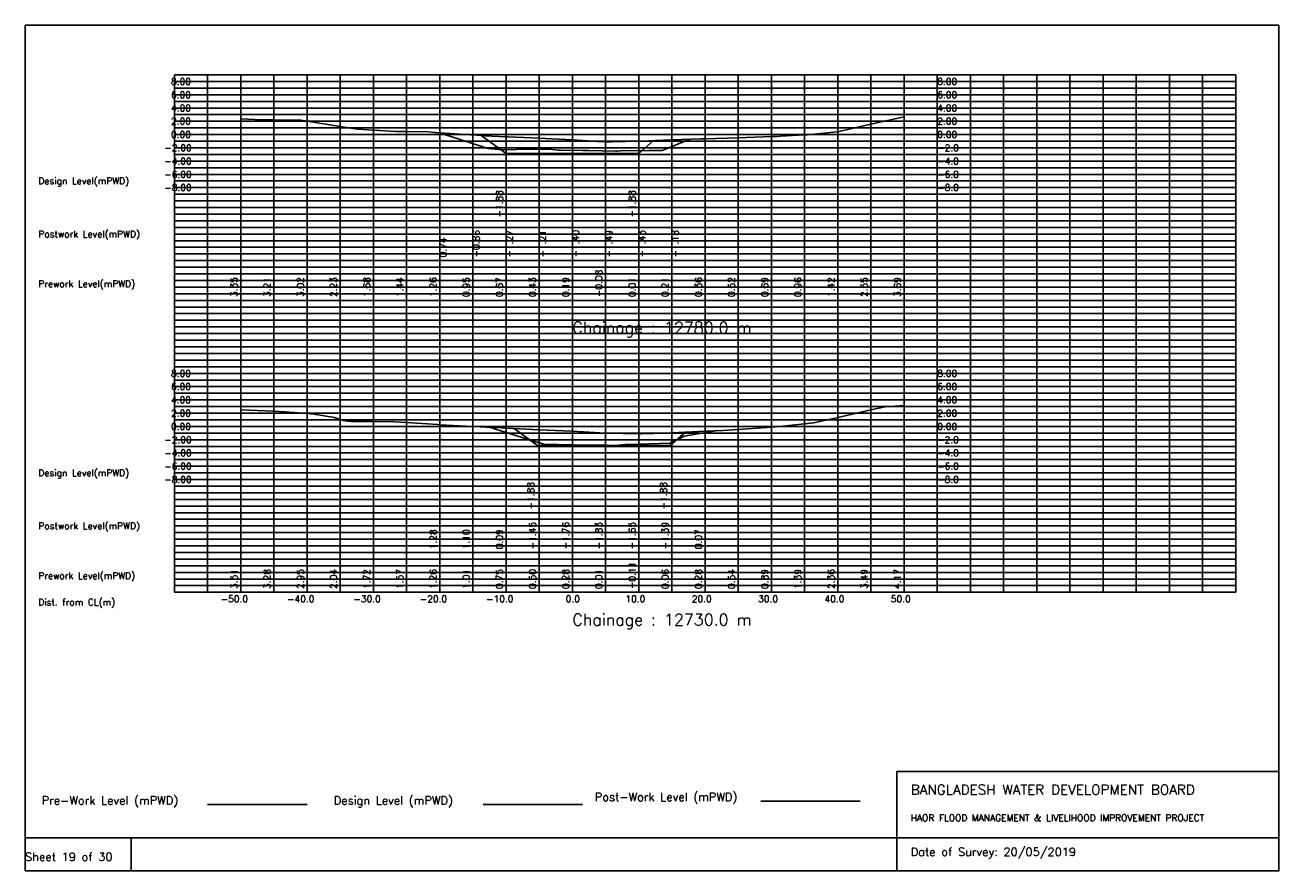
# Model space of a CAD drawing. Extents: x 0 to 189, y 0 to 128.
import ezdxf

# ---------------------------------------------------------------- set-up
doc = ezdxf.new("R2010")
doc.units = 0
doc.header["$MEASUREMENT"] = 0
doc.linetypes.add('1-1', pattern=[0])
for name, color, linetype in [('P1', 7, 'CONTINUOUS'), ('P15', 8, 'CONTINUOUS'), ('P2', 3, 'CONTINUOUS'), ('P3', 1, 'CONTINUOUS'), ('P6', 4, 'CONTINUOUS')]:
    doc.layers.add(name, color=color, linetype=linetype)
doc.styles.add('ROMAN_SIMPLEX', font='ROMANS')

msp = doc.modelspace()

# ---------------------------------------------------------------- linework, layer by layer
at = {"layer": 'P1'}
for p, q in [((0, 127.5), (0, 5)), ((0, 127.5), (189, 127.5)), ((189, 127.5), (189, 5)), ((131.4, 15), (131.4, 0)), ((131.4, 15), (189, 15)), ((16, 5), (16, 0))]:
    msp.add_line(p, q, dxfattribs=at)
at = {"layer": 'P1', "linetype": '1-1'}
msp.add_lwpolyline([(0, 0), (189, 0), (189, 5), (0, 5), (0, 0)], dxfattribs=at)
at = {"layer": 'P15', "linetype": '1-1'}
for points in [[(22.5, 120), (182.5, 120)], [(22.5, 42), (22.5, 120)], [(27.5, 42), (27.5, 120)], [(32.5, 42), (32.5, 120)], [(37.5, 42), (37.5, 120)], [(42.5, 42), (42.5, 120)], [(47.5, 42), (47.5, 120)], [(52.5, 42), (52.5, 120)], [(57.5, 42), (57.5, 120)], [(62.5, 42), (62.5, 120)], [(67.5, 42), (67.5, 120)], [(72.5, 42), (72.5, 120)], [(77.5, 42), (77.5, 120)], [(82.5, 42), (82.5, 120)], [(87.5, 42), (87.5, 120)], [(92.5, 42), (92.5, 120)], [(97.5, 42), (97.5, 120)], [(102.5, 42), (102.5, 120)], [(107.5, 42), (107.5, 120)], [(112.5, 42), (112.5, 120)], [(117.5, 42), (117.5, 120)], [(122.5, 42), (122.5, 120)], [(127.5, 42), (127.5, 120)], [(132.5, 42), (132.5, 120)], [(137.5, 42), (137.5, 120)], [(142.5, 42), (142.5, 120)], [(147.5, 42), (147.5, 120)], [(152.5, 42), (152.5, 120)], [(157.5, 42), (157.5, 120)], [(162.5, 42), (162.5, 120)], [(167.5, 42), (167.5, 120)], [(172.5, 42), (172.5, 120)], [(177.5, 42), (177.5, 120)], [(182.5, 42), (182.5, 120)], [(22.5, 119), (182.5, 119)], [(22.5, 118), (182.5, 118)], [(22.5, 117), (182.5, 117)], [(22.5, 116), (182.5, 116)], [(22.5, 115), (182.5, 115)], [(22.5, 114), (182.5, 114)], [(22.5, 113), (182.5, 113)], [(22.5, 112), (182.5, 112)], [(22.5, 111), (182.5, 111)], [(22.5, 110), (182.5, 110)], [(22.5, 109), (182.5, 109)], [(22.5, 108), (182.5, 108)], [(22.5, 107), (182.5, 107)], [(22.5, 106), (182.5, 106)], [(22.5, 105), (182.5, 105)], [(22.5, 104), (182.5, 104)], [(22.5, 103), (182.5, 103)], [(22.5, 102), (182.5, 102)], [(22.5, 101), (182.5, 101)], [(22.5, 100), (182.5, 100)], [(22.5, 99), (182.5, 99)], [(22.5, 98), (182.5, 98)], [(22.5, 97), (182.5, 97)], [(22.5, 96), (182.5, 96)], [(22.5, 95), (182.5, 95)], [(22.5, 94), (182.5, 94)], [(22.5, 93), (182.5, 93)], [(22.5, 92), (182.5, 92)], [(22.5, 91), (182.5, 91)], [(22.5, 90), (182.5, 90)], [(22.5, 89), (182.5, 89)], [(22.5, 88), (182.5, 88)], [(22.5, 87), (182.5, 87)], [(22.5, 86), (182.5, 86)], [(22.5, 85), (182.5, 85)], [(22.5, 84), (182.5, 84)], [(22.5, 83), (182.5, 83)], [(22.5, 82), (182.5, 82)], [(22.5, 81), (182.5, 81)], [(22.5, 80), (182.5, 80)], [(22.5, 79), (182.5, 79)], [(22.5, 78), (182.5, 78)], [(22.5, 77), (182.5, 77)], [(22.5, 76), (182.5, 76)], [(22.5, 75), (182.5, 75)], [(22.5, 74), (182.5, 74)], [(22.5, 73), (182.5, 73)], [(22.5, 72), (182.5, 72)], [(22.5, 71), (182.5, 71)], [(22.5, 70), (182.5, 70)], [(22.5, 69), (182.5, 69)], [(22.5, 68), (182.5, 68)], [(22.5, 67), (182.5, 67)], [(22.5, 66), (182.5, 66)], [(22.5, 65), (182.5, 65)], [(22.5, 64), (182.5, 64)], [(22.5, 63), (182.5, 63)], [(22.5, 62), (182.5, 62)], [(22.5, 61), (182.5, 61)], [(22.5, 60), (182.5, 60)], [(22.5, 59), (182.5, 59)], [(22.5, 58), (182.5, 58)], [(22.5, 57), (182.5, 57)], [(22.5, 56), (182.5, 56)], [(22.5, 55), (182.5, 55)], [(22.5, 54), (182.5, 54)], [(22.5, 53), (182.5, 53)], [(22.5, 52), (182.5, 52)], [(22.5, 51), (182.5, 51)], [(22.5, 50), (182.5, 50)], [(22.5, 49), (182.5, 49)], [(22.5, 48), (182.5, 48)], [(22.5, 47), (182.5, 47)], [(22.5, 46), (182.5, 46)], [(22.5, 45), (182.5, 45)], [(22.5, 44), (182.5, 44)], [(22.5, 43), (182.5, 43)], [(22.5, 42), (182.5, 42)]]:
    msp.add_lwpolyline(points, dxfattribs=at)
at = {"layer": 'P2'}
msp.add_line((27.5, 10), (42.5, 10), dxfattribs=at)
at = {"layer": 'P2', "linetype": '1-1'}
for points in [[(32.5, 113.35), (35.64, 113.23), (37.5, 113.21), (41.57, 113.17), (42.5, 113.02), (47.5, 112.23), (50.07, 111.83), (50.19, 111.82), (52.5, 111.68), (55.87, 111.46), (57.5, 111.44), (60.79, 111.39), (61.77, 111.3), (62.5, 111.26), (67.11, 110.98), (67.5, 110.95), (69.29, 110.79), (72.5, 110.67), (72.82, 110.66), (77.5, 110.43), (79.42, 110.34), (82.5, 110.19), (86.29, 109.96), (87.5, 109.92), (88.41, 109.9), (92.5, 110.01), (92.95, 110.02), (95.05, 110.1), (97.44, 110.2), (97.5, 110.21), (101.84, 110.34), (102.5, 110.36), (107.5, 110.52), (112.5, 110.69), (113.37, 110.72), (113.88, 110.76), (117.5, 110.96), (117.91, 110.98), (118.39, 111.03), (122.39, 111.4), (122.5, 111.42), (122.9, 111.51), (127.5, 112.55), (132.5, 113.69)], [(32.5, 69.51), (37.5, 69.28), (39.13, 69.2), (42.5, 68.95), (43.55, 68.87), (46.66, 68.35), (47.5, 68.04), (47.94, 67.88), (48.59, 67.79), (49.17, 67.76), (52.5, 67.72), (55.67, 67.69), (57.5, 67.57), (62.23, 67.28), (62.5, 67.26), (67.5, 67.01), (67.73, 67), (70.36, 66.85), (70.96, 66.82), (72.5, 66.75), (77.5, 66.5), (81.09, 66.33), (82.5, 66.28), (87.5, 66.01), (87.72, 66), (92.5, 65.89), (92.86, 65.88), (96.48, 66.01), (97.5, 66.06), (101.56, 66.24), (102.5, 66.28), (105.17, 66.38), (107.5, 66.54), (112.5, 66.89), (113.76, 66.97), (117.5, 67.39), (118.85, 67.54), (121.39, 68.11), (122.5, 68.36), (123.83, 68.66), (127.5, 69.49), (129.65, 69.97), (132.5, 70.17)]]:
    msp.add_lwpolyline(points, dxfattribs=at)
at = {"layer": 'P3'}
msp.add_line((69.03, 10), (84.03, 10), dxfattribs=at)
at = {"layer": 'P3', "linetype": '1-1'}
for points in [[(68.75, 110.84), (72.5, 108.12), (77.5, 108.12), (82.5, 108.12), (87.5, 108.12), (92.5, 108.12), (94.75, 110.09)], [(73.7, 66.69), (77.24, 64.12), (82.24, 64.12), (87.24, 64.12), (92.24, 64.12), (97.24, 64.12), (99.57, 66.15)]]:
    msp.add_lwpolyline(points, dxfattribs=at)
at = {"layer": 'P6'}
msp.add_line((110.88, 10.53), (125.88, 10.53), dxfattribs=at)
at = {"layer": 'P6', "linetype": '1-1'}
for points in [[(62.36, 111.26), (64.01, 110.74), (69.01, 109.14), (69.82, 108.88), (71.89, 108.7), (74.01, 108.73), (79.01, 108.79), (80.43, 108.64), (80.72, 108.64), (84.01, 108.6), (84.99, 108.59), (89.01, 108.51), (89.19, 108.51), (89.73, 108.54), (94.01, 108.57), (96.04, 108.58), (96.27, 108.67), (100.2, 110.29)], [(69.96, 66.87), (72.5, 66.09), (77.5, 64.55), (77.61, 64.52), (78.17, 64.33), (82.5, 64.24), (87.5, 64.17), (89.04, 64.15), (90.44, 64.3), (92.5, 64.35), (97.2, 64.46), (97.5, 64.61), (99.36, 65.53), (104.08, 66.34)]]:
    msp.add_lwpolyline(points, dxfattribs=at)

# ---------------------------------------------------------------- texts
at = {"layer": 'P1', "style": 'ROMAN_SIMPLEX'}
for s, height, rotation, p in [('8.00', 1, 360, (22, 118.5)), ('8.00', 1, 360, (137.5, 118.5)), ('6.00', 1, 360, (22, 116.5)), ('6.00', 1, 360, (137.5, 116.5)), ('4.00', 1, 360, (22, 114.5)), ('4.00', 1, 360, (137.5, 114.5)), ('2.00', 1, 360, (22, 112.5)), ('2.00', 1, 360, (137.5, 112.5)), ('0.00', 1, 360, (22, 110.5)), ('0.00', 1, 360, (137.5, 110.5)), ('-2.00', 1, 360, (21, 108.5)), ('-2.0', 1, 360, (137.5, 108.5)), ('-4.00', 1, 360, (21, 106.5)), ('-4.0', 1, 360, (137.5, 106.5)), ('Design Level(mPWD)', 1, 360, (2, 103.5)), ('-6.00', 1, 360, (21, 104.5)), ('-6.0', 1, 360, (137.5, 104.5)), ('-8.00', 1, 360, (21, 102.5)), ('-8.0', 1, 360, (137.5, 102.5)), ('-1.88', 1, 90, (72, 98.5)), ('-1.88', 1, 90, (92, 98.5)), ('Postwork Level(mPWD)', 1, 360, (2, 95.5)), ('0.74', 1, 90, (63.51, 92.5)), ('-0.86', 1, 90, (68.51, 92.5)), ('-1.27', 1, 90, (73.51, 92.5)), ('-1.21', 1, 90, (78.51, 92.5)), ('-1.40', 1, 90, (83.51, 92.5)), ('-1.49', 1, 90, (88.51, 92.5)), ('-1.43', 1, 90, (93.51, 92.5)), ('-1.18', 1, 90, (98.51, 92.5)), ('Prework Level(mPWD)', 1, 360, (2, 88)), ('3.35', 1, 90, (32, 86.5)), ('3.21', 1, 90, (37, 86.5)), ('3.02', 1, 90, (42, 86.5)), ('2.23', 1, 90, (47, 86.5)), ('1.68', 1, 90, (52, 86.5)), ('1.44', 1, 90, (57, 86.5)), ('1.26', 1, 90, (62, 86.5)), ('0.95', 1, 90, (67, 86.5)), ('0.67', 1, 90, (72, 86.5)), ('0.43', 1, 90, (77, 86.5)), ('0.19', 1, 90, (82, 86.5)), ('-0.08', 1, 90, (87, 86.5)), ('0.01', 1, 90, (92, 86.5)), ('0.21', 1, 90, (97, 86.5)), ('0.36', 1, 90, (102, 86.5)), ('0.52', 1, 90, (107, 86.5)), ('0.69', 1, 90, (112, 86.5)), ('0.96', 1, 90, (117, 86.5)), ('1.42', 1, 90, (122, 86.5)), ('2.55', 1, 90, (127, 86.5)), ('3.69', 1, 90, (132, 86.5)), ('Chainage : 12780.0 m', 1.75, 360, (82.5, 81)), ('8.00', 1, 360, (22, 74.5)), ('8.00', 1, 360, (137.5, 74.5)), ('6.00', 1, 360, (22, 72.5)), ('6.00', 1, 360, (137.5, 72.5)), ('4.00', 1, 360, (22, 70.5)), ('4.00', 1, 360, (137.5, 70.5)), ('2.00', 1, 360, (22, 68.5)), ('2.00', 1, 360, (137.5, 68.5)), ('0.00', 1, 360, (22, 66.5)), ('0.00', 1, 360, (137.5, 66.5)), ('-2.00', 1, 360, (21, 64.5)), ('-2.0', 1, 360, (137.5, 64.5)), ('-4.00', 1, 360, (21, 62.5)), ('-4.0', 1, 360, (137.5, 62.5)), ('Design Level(mPWD)', 1, 360, (2, 59.5)), ('-6.00', 1, 360, (21, 60.5)), ('-6.0', 1, 360, (137.5, 60.5)), ('-8.00', 1, 360, (21, 58.5)), ('-8.0', 1, 360, (137.5, 58.5)), ('-1.88', 1, 90, (76.74, 54.5)), ('-1.88', 1, 90, (96.74, 54.5)), ('Postwork Level(mPWD)', 1, 360, (2, 51.5)), ('1.28', 1, 90, (62, 48.5)), ('1.10', 1, 90, (67, 48.5)), ('0.09', 1, 90, (72, 48.5)), ('-1.45', 1, 90, (77, 48.5)), ('-1.76', 1, 90, (82, 48.5)), ('-1.83', 1, 90, (87, 48.5)), ('-1.65', 1, 90, (92, 48.5)), ('-1.39', 1, 90, (97, 48.5)), ('0.07', 1, 90, (102, 48.5)), ('-0.11', 1, 90, (92, 42.5)), ('Prework Level(mPWD)', 1, 360, (2, 44)), ('3.51', 1, 90, (32, 42.5)), ('3.28', 1, 90, (37, 42.5)), ('2.95', 1, 90, (42, 42.5)), ('2.04', 1, 90, (47, 42.5)), ('1.72', 1, 90, (52, 42.5)), ('1.57', 1, 90, (57, 42.5)), ('1.26', 1, 90, (62, 42.5)), ('1.01', 1, 90, (67, 42.5)), ('0.75', 1, 90, (72, 42.5)), ('0.50', 1, 90, (77, 42.5)), ('0.28', 1, 90, (82, 42.5)), ('0.01', 1, 90, (87, 42.5)), ('0.06', 1, 90, (97, 42.5)), ('0.28', 1, 90, (102, 42.5)), ('0.54', 1, 90, (107, 42.5)), ('0.89', 1, 90, (112, 42.5)), ('1.39', 1, 90, (117, 42.5)), ('2.36', 1, 90, (122, 42.5)), ('3.49', 1, 90, (127, 42.5)), ('4.17', 1, 90, (132, 42.5)), ('Dist. from CL(m)', 1, 360, (2, 40)), ('-50.0', 1, 360, (29.5, 40.5)), ('-40.0', 1, 360, (39.5, 40.5)), ('-30.0', 1, 360, (49.5, 40.5)), ('-20.0', 1, 360, (59.5, 40.5)), ('-10.0', 1, 360, (69.5, 40.5)), ('0.0', 1, 360, (81.5, 40.5)), ('10.0', 1, 360, (90.5, 40.5)), ('20.0', 1, 360, (100.5, 40.5)), ('30.0', 1, 360, (110.5, 40.5)), ('40.0', 1, 360, (120.5, 40.5)), ('50.0', 1, 360, (130.5, 40.5)), ('Chainage : 12730.0 m', 1.75, 360, (82.5, 37)), ('Sheet 19 of 30', 1.25, 360, (0, 1.5))]:
    msp.add_text(s, height=height, rotation=rotation, dxfattribs=at).set_placement(p)
for s, height, p in [('Pre-Work Level (mPWD)', 1.25, (2.5, 10)), ('Design Level (mPWD)', 1.25, (46.53, 10)), ('Post-Work Level (mPWD)', 1.25, (85.88, 10.53)), ('BANGLADESH WATER DEVELOPMENT BOARD', 1.5, (133.5, 11.5)), ('HAOR FLOOD MANAGEMENT & LIVELIHOOD IMPROVEMENT PROJECT', 1, (133.5, 7.5)), ('Date of Survey: 20/05/2019', 1.25, (133.5, 2.25))]:
    msp.add_text(s, height=height, dxfattribs=at).set_placement(p)

doc.saveas('drawing.dxf')
